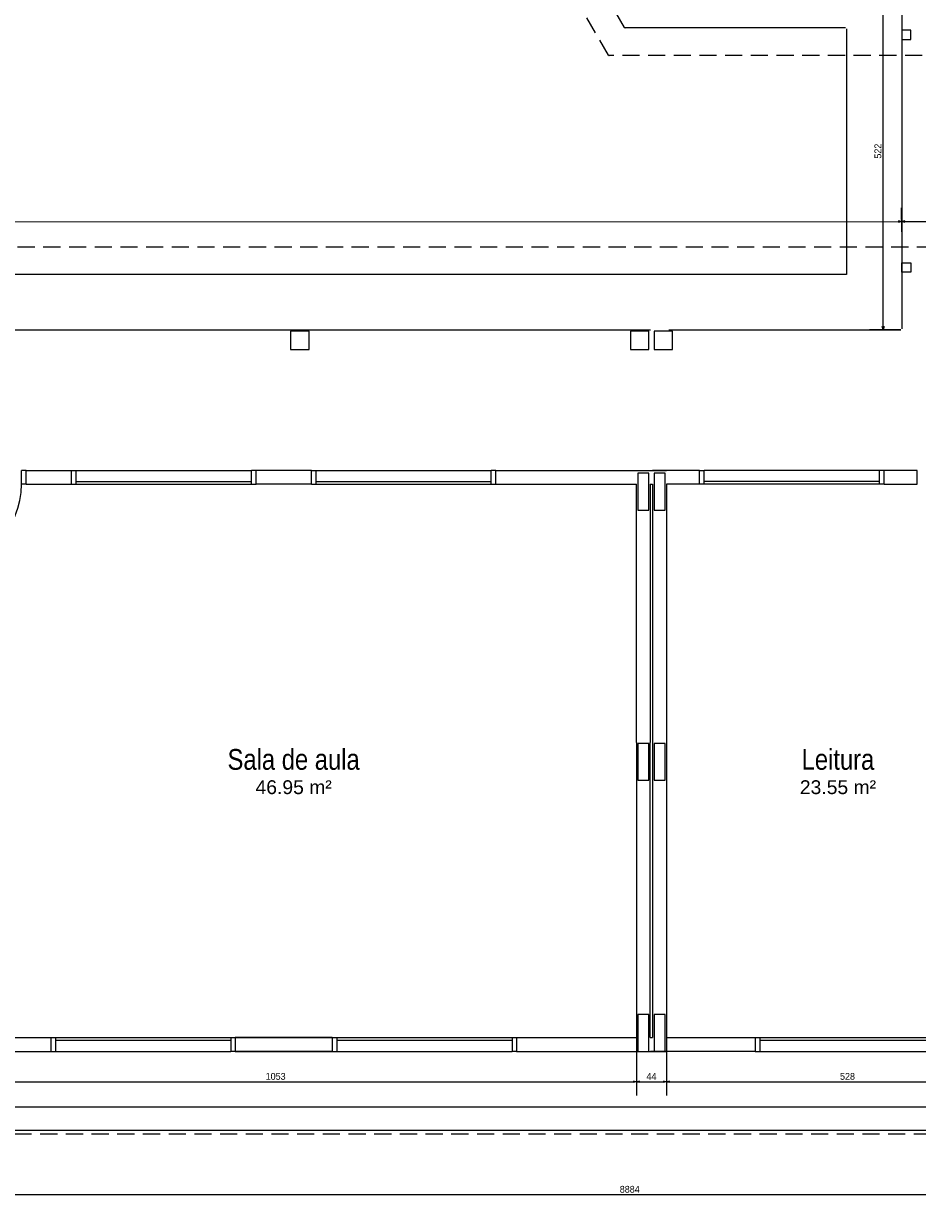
# Model space of a CAD drawing. Header units: millimetres. Extents: x -35 to 343, y 0 to 93.
# Tile 44 of 128: x 237 to 250, y 21 to 38. Entities that reach past the tile are written whole.
import ezdxf

# ---------------------------------------------------------------- set-up
doc = ezdxf.new("R2010")
doc.units = ezdxf.units.MM
doc.linetypes.add('HIDDEN', pattern=[0.375, 0.25, -0.125])
for name, color, linetype in [('A-JANEL', 3, 'Continuous'), ('A-PAREDE', 5, 'Continuous'), ('A-PILAR', 6, 'Continuous'), ('A-PISOS-NIVEL', 1, 'Continuous'), ('A-PORTA', 3, 'Continuous'), ('A-PROJCOBERTURA', 7, 'HIDDEN')]:
    doc.layers.add(name, color=color, linetype=linetype)
doc.layers.add('ARQ -TEXTO_AMBIENTE', color=2, linetype='Continuous', lineweight=5)
doc.styles.add('Arial Narrow', font='ARIALN.TTF', dxfattribs={"height": 0.225})
doc.styles.add('Arial_2', font='arial.ttf', dxfattribs={"height": 0.15})
doc.styles.add('GULIM', font='Gulim.ttf')
doc.dimstyles.new('GULIM-100', dxfattribs={"dimtxt": 0.1, "dimasz": 0.05, "dimexe": 0.2, "dimexo": 0, "dimgap": 0.025, "dimtad": 1, "dimdec": 0, "dimlfac": 100, "dimzin": 12, "dimdsep": 46, "dimtxsty": 'GULIM', "dimblk": 'OPEN30', "dimcen": 0, "dimclrd": 152, "dimclre": 152, "dimclrt": 152, "dimaunit": 1, "dimadec": 0, "dimazin": 0, "dimtfac": 1.875, "dimtdec": 0, "dimtmove": 2, "dimatfit": 3, "dimldrblk": 'OPEN30', "dimfxl": 0, "dimtolj": 1, "dimtzin": 12, "dimlwd": -1, "dimarcsym": 0})

# ---------------------------------------------------------------- blocks, each defined once
blk = doc.blocks.new('P-PM901')
at = {"layer": 'A-PORTA', "color": 2}
for p, q in [((-0.09, 0.15), (-0.09, 1.05)), ((-0.09, 1.05), (-0.05, 1.05)), ((-0.05, 0.15), (-0.05, 1.05)), ((-0.14, 0.86), (-0.14, 0.94)), ((-0.12, 0.86), (-0.12, 0.94)), ((-0.11, 0.97), (-0.095, 0.97)), ((-0.11, 0.95), (-0.095, 0.95)), ((-0.095, 0.935), (-0.095, 0.985)), ((-0.095, 0.985), (-0.09, 0.985)), ((-0.095, 0.935), (-0.09, 0.935)), ((-0.045, 0.985), (-0.05, 0.985)), ((-0.045, 0.935), (-0.05, 0.935)), ((-0.045, 0.935), (-0.045, 0.985)), ((-0.03, 0.97), (-0.045, 0.97)), ((-0.03, 0.95), (-0.045, 0.95)), ((-0.02, 0.86), (-0.02, 0.94)), ((0, 0.86), (0, 0.94)), ((-1, 0.15), (-1, 0)), ((-1, 0.15), (-0.95, 0.15)), ((-0.95, 0.15), (-0.95, 0)), ((-0.09, 0.15), (-0.05, 0.15)), ((-0.05, 0.15), (-0.05, 0)), ((-0.05, 0.15), (0, 0.15)), ((0, 0.15), (0, 0)), ((-0.05, 0), (0, 0)), ((-1, 0), (-0.95, 0))]:
    blk.add_line(p, q, dxfattribs=at)
for centre, radius, start, end in [((-0.05, 0.151), 0.9, 92.866, 180.0717), ((-0.11, 0.94), 0.03, 90, 180), ((-0.11, 0.94), 0.01, 90, 180), ((-0.03, 0.94), 0.03, 0, 90), ((-0.03, 0.94), 0.01, 0, 90), ((-0.13, 0.86), 0.01, 180, 0), ((-0.01, 0.86), 0.01, 180, 360)]:
    blk.add_arc(centre, radius, start, end, dxfattribs=at)
blk = doc.blocks.new('_Open30')
at = {"color": 0, "linetype": 'ByBlock', "lineweight": -2}
for p, q in [((-1, 0.27), (0, 0)), ((0, 0), (-1, -0.27)), ((0, 0), (-1, 0))]:
    blk.add_line(p, q, dxfattribs=at)
blk = doc.blocks.new('*D407')
at = {"color": 152, "lineweight": -2, "transparency": 16777216}
for p, q in [((235.199, 23.059), (235.199, 22.214)), ((245.732, 23.059), (245.732, 22.214))]:
    blk.add_line(p, q, dxfattribs=at)
at = {"color": 152, "transparency": 16777216}
blk.add_line((235.249, 22.414), (245.682, 22.414), dxfattribs=at)
at = {"layer": 'DEFPOINTS', "color": 0, "transparency": 16777216}
for p in [(235.199, 23.059), (245.732, 23.059), (245.732, 22.414)]:
    blk.add_point(p, dxfattribs=at)
at = {"color": 152, "transparency": 16777216, "xscale": 0.05, "yscale": 0.05, "zscale": 0.05, "rotation": 180}
blk.add_blockref('_Open30', (235.199, 22.414), dxfattribs=at)
at = {"color": 152, "transparency": 16777216, "xscale": 0.05, "yscale": 0.05, "zscale": 0.05}
blk.add_blockref('_Open30', (245.732, 22.414), dxfattribs=at)
at = {"color": 152, "transparency": 16777216, "insert": (240.466, 22.491), "char_height": 0.1, "attachment_point": 5, "style": 'GULIM'}
blk.add_mtext('\\A1;1053', dxfattribs=at)
blk = doc.blocks.new('*D408')
at = {"color": 152, "lineweight": -2, "transparency": 16777216}
for p, q in [((245.732, 23.059), (245.732, 22.214)), ((246.17, 23.059), (246.17, 22.214))]:
    blk.add_line(p, q, dxfattribs=at)
at = {"color": 152, "transparency": 16777216}
blk.add_line((245.782, 22.414), (246.12, 22.414), dxfattribs=at)
at = {"layer": 'DEFPOINTS', "color": 0, "transparency": 16777216}
for p in [(245.732, 23.059), (246.17, 23.059), (246.17, 22.414)]:
    blk.add_point(p, dxfattribs=at)
at = {"color": 152, "transparency": 16777216, "xscale": 0.05, "yscale": 0.05, "zscale": 0.05, "rotation": 180}
blk.add_blockref('_Open30', (245.732, 22.414), dxfattribs=at)
at = {"color": 152, "transparency": 16777216, "xscale": 0.05, "yscale": 0.05, "zscale": 0.05}
blk.add_blockref('_Open30', (246.17, 22.414), dxfattribs=at)
at = {"color": 152, "transparency": 16777216, "insert": (245.951, 22.491), "char_height": 0.1, "attachment_point": 5, "style": 'GULIM'}
blk.add_mtext('\\A1;44', dxfattribs=at)
blk = doc.blocks.new('*D409')
at = {"color": 152, "lineweight": -2, "transparency": 16777216}
for p, q in [((246.17, 23.059), (246.17, 22.214)), ((251.454, 23.059), (251.454, 22.214))]:
    blk.add_line(p, q, dxfattribs=at)
at = {"color": 152, "transparency": 16777216}
blk.add_line((246.22, 22.414), (251.404, 22.414), dxfattribs=at)
at = {"layer": 'DEFPOINTS', "color": 0, "transparency": 16777216}
for p in [(246.17, 23.059), (251.454, 23.059), (251.454, 22.414)]:
    blk.add_point(p, dxfattribs=at)
at = {"color": 152, "transparency": 16777216, "xscale": 0.05, "yscale": 0.05, "zscale": 0.05, "rotation": 180}
blk.add_blockref('_Open30', (246.17, 22.414), dxfattribs=at)
at = {"color": 152, "transparency": 16777216, "xscale": 0.05, "yscale": 0.05, "zscale": 0.05}
blk.add_blockref('_Open30', (251.454, 22.414), dxfattribs=at)
at = {"color": 152, "transparency": 16777216, "insert": (248.812, 22.491), "char_height": 0.1, "attachment_point": 5, "style": 'GULIM'}
blk.add_mtext('\\A1;528', dxfattribs=at)
blk = doc.blocks.new('*D298')
at = {"color": 152, "lineweight": -2, "transparency": 16777216}
for p, q in [((213.057, 22.857), (213.057, 21.508)), ((290.055, 22.857), (290.055, 21.508))]:
    blk.add_line(p, q, dxfattribs=at)
at = {"color": 152, "transparency": 16777216}
blk.add_line((213.107, 21.708), (290.005, 21.708), dxfattribs=at)
at = {"layer": 'DEFPOINTS', "color": 0, "transparency": 16777216}
for p in [(213.057, 22.857), (290.055, 22.857), (290.055, 21.708)]:
    blk.add_point(p, dxfattribs=at)
at = {"color": 152, "transparency": 16777216, "xscale": 0.05, "yscale": 0.05, "zscale": 0.05, "rotation": 180}
blk.add_blockref('_Open30', (213.057, 21.708), dxfattribs=at)
at = {"color": 152, "transparency": 16777216, "xscale": 0.05, "yscale": 0.05, "zscale": 0.05}
blk.add_blockref('_Open30', (290.055, 21.708), dxfattribs=at)
at = {"color": 152, "transparency": 16777216, "insert": (251.556, 21.784), "char_height": 0.1, "attachment_point": 5, "style": 'GULIM'}
blk.add_mtext('\\A1;7700', dxfattribs=at)
blk = doc.blocks.new('*D299')
at = {"color": 152, "lineweight": -2, "transparency": 16777216}
for p, q in [((201.214, 22.857), (201.214, 20.565)), ((290.055, 22.857), (290.055, 20.565))]:
    blk.add_line(p, q, dxfattribs=at)
at = {"color": 152, "transparency": 16777216}
blk.add_line((201.264, 20.765), (290.005, 20.765), dxfattribs=at)
at = {"layer": 'DEFPOINTS', "color": 0, "transparency": 16777216}
for p in [(201.214, 22.857), (290.055, 22.857), (290.055, 20.765)]:
    blk.add_point(p, dxfattribs=at)
at = {"color": 152, "transparency": 16777216, "xscale": 0.05, "yscale": 0.05, "zscale": 0.05, "rotation": 180}
blk.add_blockref('_Open30', (201.214, 20.765), dxfattribs=at)
at = {"color": 152, "transparency": 16777216, "xscale": 0.05, "yscale": 0.05, "zscale": 0.05}
blk.add_blockref('_Open30', (290.055, 20.765), dxfattribs=at)
at = {"color": 152, "transparency": 16777216, "insert": (245.634, 20.842), "char_height": 0.1, "attachment_point": 5, "style": 'GULIM'}
blk.add_mtext('\\A1;8884', dxfattribs=at)
blk = doc.blocks.new('*D346')
at = {"color": 152, "lineweight": -2, "transparency": 16777216}
for p, q in [((249.59, 38.607), (249.132, 38.607)), ((249.59, 33.391), (249.132, 33.391))]:
    blk.add_line(p, q, dxfattribs=at)
at = {"color": 152, "transparency": 16777216}
blk.add_line((249.332, 33.441), (249.332, 38.557), dxfattribs=at)
at = {"layer": 'DEFPOINTS', "color": 0, "transparency": 16777216}
for p in [(249.332, 38.607), (249.59, 38.607), (249.59, 33.391)]:
    blk.add_point(p, dxfattribs=at)
at = {"color": 152, "transparency": 16777216, "xscale": 0.05, "yscale": 0.05, "zscale": 0.05}
for p, rotation in [((249.332, 38.607), 90), ((249.332, 33.391), 270)]:
    blk.add_blockref('_Open30', p, dxfattribs=dict(at, rotation=rotation))
at = {"color": 152, "transparency": 16777216, "insert": (249.256, 35.999), "char_height": 0.1, "attachment_point": 5, "rotation": 90, "style": 'GULIM'}
blk.add_mtext('\\A1;522', dxfattribs=at)
blk = doc.blocks.new('*D517')
at = {"color": 152, "lineweight": -2, "transparency": 16777216}
for p, q in [((209.826, 34.808), (209.826, 35.158)), ((249.603, 34.822), (249.602, 35.172))]:
    blk.add_line(p, q, dxfattribs=at)
at = {"color": 152, "transparency": 16777216}
blk.add_line((209.876, 34.958), (249.553, 34.972), dxfattribs=at)
at = {"layer": 'DEFPOINTS', "color": 0, "transparency": 16777216}
for p in [(249.603, 34.972), (209.827, 33.391), (249.603, 33.404)]:
    blk.add_point(p, dxfattribs=at)
at = {"color": 152, "transparency": 16777216, "xscale": 0.05, "yscale": 0.05, "zscale": 0.05}
for p, rotation in [((209.826, 34.958), 180.0193906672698), ((249.603, 34.972), 0.01939066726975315)]:
    blk.add_blockref('_Open30', p, dxfattribs=dict(at, rotation=rotation))
at = {"color": 152, "transparency": 16777216, "insert": (229.714, 35.041), "char_height": 0.1, "attachment_point": 5, "rotation": 0.0194, "style": 'GULIM', "bg_fill": 3, "box_fill_scale": 1.1, "bg_fill_color": 256, "bg_fill_true_color": 13158600, "bg_fill_transparency": 0}
blk.add_mtext('\\A1;3978', dxfattribs=at)
blk = doc.blocks.new('*D518')
at = {"color": 152, "lineweight": -2, "transparency": 16777216}
for p, q in [((249.603, 34.822), (249.602, 35.172)), ((253.507, 34.853), (253.507, 35.173))]:
    blk.add_line(p, q, dxfattribs=at)
at = {"color": 152, "transparency": 16777216}
blk.add_line((249.652, 34.972), (253.457, 34.973), dxfattribs=at)
at = {"layer": 'DEFPOINTS', "color": 0, "transparency": 16777216}
for p in [(253.507, 34.973), (253.507, 34.853), (249.603, 33.404)]:
    blk.add_point(p, dxfattribs=at)
at = {"color": 152, "transparency": 16777216, "xscale": 0.05, "yscale": 0.05, "zscale": 0.05}
for p, rotation in [((249.602, 34.972), 180.0210811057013), ((253.507, 34.973), 0.02108110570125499)]:
    blk.add_blockref('_Open30', p, dxfattribs=dict(at, rotation=rotation))
at = {"color": 152, "transparency": 16777216, "insert": (251.555, 35.049), "char_height": 0.1, "attachment_point": 5, "rotation": 0.0211, "style": 'GULIM', "bg_fill": 3, "box_fill_scale": 1.1, "bg_fill_color": 256, "bg_fill_true_color": 13158600, "bg_fill_transparency": 0}
blk.add_mtext('\\A1;390', dxfattribs=at)

msp = doc.modelspace()

# ---------------------------------------------------------------- linework, layer by layer
at = {"layer": 'A-JANEL', "color": 2}
for p, q in [((237.48769, 31.33785), (237.55499, 31.33785)), ((237.55499, 31.33785), (240.11269, 31.33785)), ((237.55499, 31.13592), (237.55499, 31.33785)), ((240.11269, 31.13592), (240.11269, 31.33785)), ((240.17999, 31.33785), (240.11269, 31.33785)), ((240.98769, 31.33785), (241.05499, 31.33785)), ((241.05499, 31.33785), (243.61269, 31.33785)), ((241.05499, 31.13592), (241.05499, 31.33785)), ((243.61269, 31.13592), (243.61269, 31.33785)), ((243.67999, 31.33785), (243.61269, 31.33785)), ((246.65439, 31.33785), (246.7217, 31.33785)), ((249.27939, 31.33785), (246.7217, 31.33785)), ((246.7217, 31.13592), (246.7217, 31.33785)), ((249.3467, 31.33785), (249.27939, 31.33785)), ((249.27939, 31.13592), (249.27939, 31.33785)), ((237.48769, 31.13592), (240.17999, 31.13592)), ((237.55499, 31.17631), (240.11269, 31.17631)), ((240.98769, 31.13592), (243.67999, 31.13592)), ((241.05499, 31.17631), (243.61269, 31.17631)), ((249.3467, 31.13592), (246.65439, 31.13592)), ((249.27939, 31.17631), (246.7217, 31.17631)), ((237.1848, 23.059), (239.87711, 23.059)), ((237.25211, 23.059), (237.25211, 22.85708)), ((237.25211, 23.01862), (239.8098, 23.01862)), ((239.8098, 23.059), (239.8098, 22.85708)), ((241.29057, 23.059), (243.98288, 23.059)), ((241.35788, 23.059), (241.35788, 22.85708)), ((241.35788, 23.01862), (243.91557, 23.01862)), ((243.91557, 23.059), (243.91557, 22.85708)), ((247.46605, 23.059), (250.15836, 23.059)), ((247.53336, 23.059), (247.53336, 22.85708)), ((247.53336, 23.01862), (250.09105, 23.01862)), ((237.1848, 22.85708), (237.25211, 22.85708)), ((237.25211, 22.85708), (239.8098, 22.85708)), ((239.87711, 22.85708), (239.8098, 22.85708)), ((241.29057, 22.85708), (241.35788, 22.85708)), ((241.35788, 22.85708), (243.91557, 22.85708)), ((243.98288, 22.85708), (243.91557, 22.85708)), ((247.46605, 22.85708), (247.53336, 22.85708)), ((247.53336, 22.85708), (250.09105, 22.85708))]:
    msp.add_line(p, q, dxfattribs=at)
at = {"layer": 'A-PAREDE', "color": 4}
for p, q in [((236.82253, 31.33785), (237.48769, 31.33785)), ((236.82253, 31.13592), (236.82253, 31.33785)), ((237.48769, 31.13592), (237.48769, 31.33785)), ((240.17999, 31.13592), (240.17999, 31.33785)), ((240.98769, 31.33785), (240.17999, 31.33785)), ((240.98769, 31.13592), (240.98769, 31.33785)), ((243.67999, 31.33785), (246.17038, 31.33785)), ((243.67999, 31.13592), (243.67999, 31.33785)), ((246.65439, 31.33785), (245.96845, 31.33785)), ((246.65439, 31.13592), (246.65439, 31.33785)), ((249.3467, 31.13592), (249.3467, 31.33785)), ((249.83072, 31.33785), (249.3467, 31.33785)), ((249.83072, 31.13592), (249.83072, 31.33785)), ((236.82253, 31.13592), (237.48769, 31.13592)), ((240.98769, 31.13592), (240.17999, 31.13592)), ((243.67999, 31.13592), (245.73198, 31.13592)), ((245.73198, 27.36669), (245.73198, 31.13592)), ((245.9339, 31.13592), (245.96845, 31.13592)), ((245.9339, 31.13592), (245.9339, 27.36669)), ((246.65439, 31.13592), (246.17038, 31.13592)), ((249.3467, 31.13592), (249.83072, 31.13592)), ((237.1848, 23.059), (237.1848, 22.85708)), ((239.87711, 23.059), (239.87711, 22.85708)), ((241.29057, 23.059), (239.87711, 23.059)), ((241.29057, 23.059), (241.29057, 22.85708)), ((243.98288, 23.059), (245.73198, 23.059)), ((243.98288, 23.059), (243.98288, 22.85708)), ((241.29057, 22.85708), (239.87711, 22.85708)), ((243.98288, 22.85708), (246.17038, 22.85708)), ((245.75307, 22.85708), (245.91461, 22.85708)), ((245.98865, 22.85708), (246.15019, 22.85708))]:
    msp.add_line(p, q, dxfattribs=at)
for points in [[(240.98769, 31.33785), (240.17999, 31.33785)], [(235.19922, 31.13592), (235.19922, 31.13592), (235.19922, 23.059), (237.1848, 23.059)], [(240.98769, 31.13592), (240.17999, 31.13592)], [(239.87711, 23.059), (241.29057, 23.059)], [(234.9973, 22.85708), (237.1848, 22.85708)], [(239.87711, 22.85708), (241.29057, 22.85708)]]:
    msp.add_lwpolyline(points, dxfattribs=at)
at = {"layer": 'A-PILAR', "color": 4, "linetype": 'Continuous'}
for p, q in [((240.6848, 33.37054), (240.6848, 33.10131)), ((240.95403, 33.37054), (240.6848, 33.37054)), ((240.95403, 33.10131), (240.95403, 33.37054)), ((245.64538, 33.37054), (245.64538, 33.10131)), ((245.91461, 33.37054), (245.64538, 33.37054)), ((245.91461, 33.10131), (245.91461, 33.37054)), ((245.98865, 33.37054), (245.98865, 33.10131)), ((246.25788, 33.37054), (245.98865, 33.37054)), ((246.25788, 33.10131), (246.25788, 33.37054)), ((240.6848, 33.10131), (240.95403, 33.10131)), ((245.64538, 33.10131), (245.91461, 33.10131)), ((245.98865, 33.10131), (246.25788, 33.10131))]:
    msp.add_line(p, q, dxfattribs=at)
at = {"layer": 'A-PILAR', "color": 4}
for points in [[(249.60307, 37.63112), (249.73769, 37.63112), (249.73769, 37.76573), (249.60307, 37.76573)], [(249.60307, 34.36669), (249.73769, 34.36669), (249.73769, 34.23208), (249.60307, 34.23208)]]:
    msp.add_lwpolyline(points, close=True, dxfattribs=at)
at = {"layer": 'A-PISOS-NIVEL', "color": 252}
for p, q in [((245.55514, 37.80612), (240.54753, 46.47955)), ((248.78192, 37.79938), (245.5668, 37.79938)), ((248.79538, 37.78592), (248.79538, 34.19842)), ((248.79538, 34.19842), (213.07519, 34.19842)), ((245.75307, 31.29746), (245.75307, 30.759)), ((245.91461, 31.29746), (245.75307, 31.29746)), ((245.91461, 30.759), (245.91461, 31.29746)), ((245.98865, 31.29746), (245.98865, 30.759)), ((246.15019, 31.29746), (245.98865, 31.29746)), ((246.15019, 30.759), (246.15019, 31.29746)), ((245.75307, 30.759), (245.91461, 30.759)), ((245.98865, 30.759), (246.15019, 30.759)), ((245.75307, 27.35323), (245.75307, 26.81477)), ((245.91461, 27.35323), (245.75307, 27.35323)), ((245.91461, 26.81477), (245.91461, 27.35323)), ((245.98865, 27.35323), (245.98865, 26.81477)), ((246.15019, 27.35323), (245.98865, 27.35323)), ((246.15019, 26.81477), (246.15019, 27.35323)), ((245.75307, 26.81477), (245.91461, 26.81477)), ((245.98865, 26.81477), (246.15019, 26.81477)), ((245.75307, 23.39554), (245.75307, 22.85708)), ((245.91461, 23.39554), (245.75307, 23.39554)), ((245.91461, 22.85708), (245.91461, 23.39554)), ((245.98865, 23.39554), (245.98865, 22.85708)), ((246.15019, 23.39554), (245.98865, 23.39554)), ((246.15019, 22.85708), (246.15019, 23.39554)), ((212.2473, 22.04938), (290.87615, 22.04904))]:
    msp.add_line(p, q, dxfattribs=at)
at = {"layer": 'A-PISOS-NIVEL', "color": 2}
for p, q in [((249.60307, 38.59362), (249.60307, 33.40419)), ((235.23288, 33.39073), (245.9348, 33.39073)), ((246.20403, 33.39073), (249.58961, 33.39073))]:
    msp.add_line(p, q, dxfattribs=at)
at = {"layer": 'A-PISOS-NIVEL', "color": 4}
for p, q in [((245.96845, 31.13592), (245.96845, 23.059)), ((245.96845, 31.13592), (245.96845, 23.059)), ((246.17038, 31.13592), (246.17038, 23.059)), ((246.17038, 31.13592), (246.17038, 23.059)), ((245.73198, 27.36669), (245.73198, 23.059)), ((245.9339, 23.059), (245.9339, 27.36669)), ((246.17038, 27.09746), (246.17038, 23.059)), ((245.9339, 23.059), (245.96845, 23.059)), ((246.17038, 23.059), (247.46605, 23.059)), ((247.46605, 23.059), (247.46605, 22.85708)), ((247.46605, 22.85708), (245.93846, 22.85708))]:
    msp.add_line(p, q, dxfattribs=at)
at = {"layer": 'A-PISOS-NIVEL', "color": 252}
msp.add_arc((245.5668, 37.81285), 0.01346, 210, 270, dxfattribs=at)
at = {"layer": 'A-PROJCOBERTURA', "color": 252}
for p, q in [((245.32198, 37.40227), (239.10063, 48.17797)), ((257.77635, 37.39554), (245.33364, 37.39554)), ((213.07519, 34.60227), (291.27999, 34.60227)), ((291.27999, 21.64554), (211.84345, 21.64554))]:
    msp.add_line(p, q, dxfattribs=at)
at = {"layer": 'A-PROJCOBERTURA', "color": 252, "ltscale": 7.5}
msp.add_line((248.79538, 37.39554), (248.79538, 34.60227), dxfattribs=at)
msp.add_arc((245.33364, 37.409), 0.01346, 210, 270, dxfattribs=at)

# ---------------------------------------------------------------- block references
at = {"layer": 'A-PORTA', "color": 252, "xscale": 1.346153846, "yscale": 1.346153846, "zscale": 1.346153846, "rotation": 180.0000000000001}
msp.add_blockref('P-PM901', (235.47638, 31.33785), dxfattribs=at)

# ---------------------------------------------------------------- texts
at = {"layer": 'ARQ -TEXTO_AMBIENTE', "attachment_point": 2}
for s, insert, char_height, width, line_spacing_factor, style in [('Sala de aula', (240.72845, 27.27051), 0.3028062, 2.4645251, 0.974696, 'Arial Narrow'), ('Leitura', (248.67273, 27.27051), 0.302806, 2.4645251, 0.974696, 'Arial Narrow'), ('46.95 m²', (240.72845, 26.81434), 0.201871, 1.7596538, 0.941778, 'Arial_2'), ('23.55 m²', (248.67273, 26.81434), 0.201871, 1.7596538, 0.941778, 'Arial_2')]:
    msp.add_mtext(s, dxfattribs=dict(at, insert=insert, char_height=char_height, width=width, line_spacing_factor=line_spacing_factor, style=style))

# ---------------------------------------------------------------- dimensions: what is measured, and where the dimension line sits
dim = msp.add_linear_dim(base=(249.33188, 38.60708), p1=(249.58961, 33.39073), p2=(249.58961, 38.60708), angle=90, dimstyle='GULIM-100')
dim.commit()
dim.dimension.update_dxf_attribs({"geometry": '*D346', "text_midpoint": (249.25562, 35.9989)})
for base, p1, p2, picture, middle in [((245.73198, 22.41427), (235.19922, 23.059), (245.73198, 23.059), '*D407', (240.4656, 22.49067)), ((246.17038, 22.41427), (245.73198, 23.059), (246.17038, 23.059), '*D408', (245.95118, 22.49061)), ((251.45403, 22.41427), (246.17038, 23.059), (251.45403, 23.059), '*D409', (248.8122, 22.49054)), ((290.05499, 20.76542), (201.2136, 22.85687), (290.05499, 22.85708), '*D299', (245.6343, 20.84175)), ((290.05499, 21.70773), (213.05669, 22.85687), (290.05499, 22.85708), '*D298', (251.55584, 21.78406))]:
    dim = msp.add_linear_dim(base=base, p1=p1, p2=p2, dimstyle='GULIM-100')
    dim.commit()
    dim.dimension.update_dxf_attribs({"geometry": picture, "text_midpoint": middle})

# ---------------------------------------------------------------- next in the draw order: dimensions: what is measured, and where the dimension line sits
dim = msp.add_aligned_dim(p1=(209.82675, 33.39073), p2=(249.60307, 33.40419), distance=1.56761, dimstyle='GULIM-100', override={"dimfxl": 0.15, "dimfxlon": 1, "dimtfill": 1, "dimtfillclr": 256, "dimarcsym": 2})
dim.commit()
dim.dimension.update_dxf_attribs({"geometry": '*D517', "text_midpoint": (229.71436, 35.04141)})

# ---------------------------------------------------------------- next in the draw order: dimensions: what is measured, and where the dimension line sits
dim = msp.add_linear_dim(base=(253.50687, 34.97324), p1=(249.60307, 33.40419), p2=(253.50692, 34.85321), angle=180.021081, dimstyle='GULIM-100', override={"dimfxl": 0.15, "dimfxlon": 1, "dimtfill": 1, "dimtfillclr": 256, "dimarcsym": 2})
dim.commit()
dim.dimension.update_dxf_attribs({"geometry": '*D518', "text_midpoint": (251.55465, 35.04879)})

doc.saveas('drawing.dxf')
